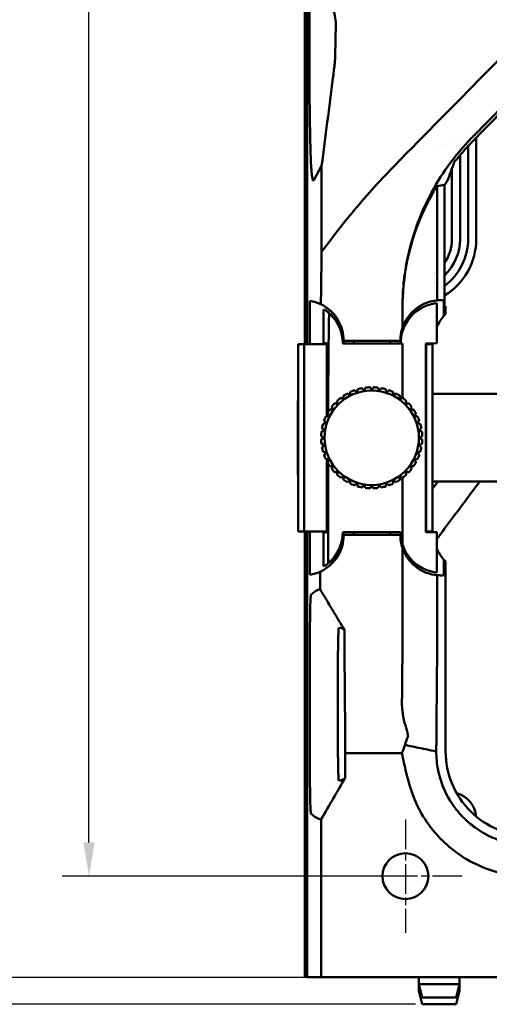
# Model space of a CAD drawing. Header units: millimetres. Extents: x 0 to 4878, y -120 to 1682.
# Tile 58 of 256: x 238 to 307, y 942 to 1088. Entities that reach past the tile are written whole.
import ezdxf

# ---------------------------------------------------------------- set-up
doc = ezdxf.new("R2010")
doc.units = ezdxf.units.MM
doc.header["$LTSCALE"] = 2
doc.linetypes.add('CHAIN', pattern=[0.3543, 0.2362, -0.0295, 0.0591, -0.0295])
for name, color, linetype, lineweight in [('Bemaßung (ISO)', 7, 'Continuous', 25), ('Mittelpunktmarkierung (ISO)', 7, 'Continuous', 25), ('Sichtbar (ISO)', 7, 'Continuous', 50)]:
    doc.layers.add(name, color=color, linetype=linetype, lineweight=lineweight)
doc.styles.add('Notiztext (DIN)', font='isocpeur.ttf')
doc.dimstyles.new('Standard (DIN)', dxfattribs={"dimscale": 2, "dimtxt": 3.5, "dimasz": 2.5, "dimexe": 2, "dimexo": 0.5, "dimgap": 0.5, "dimtad": 1, "dimrnd": 1e-08, "dimtxsty": 'Notiztext (DIN)', "dimcen": 0.09, "dimdle": 10, "dimclrd": 256, "dimclre": 256, "dimclrt": 256, "dimadec": 0, "dimazin": 0, "dimtfac": 1, "dimtmove": 0, "dimatfit": 3, "dimfxl": 1, "dimtolj": 1, "dimtzin": 0, "dimlwd": -1, "dimlwe": -1, "dimarcsym": 0})

# ---------------------------------------------------------------- blocks, each defined once
blk = doc.blocks.new('*D24')
at = {"layer": 'Bemaßung (ISO)', "transparency": 16777216}
for p, q in [((294.06, 1430.51), (244.15, 1430.51)), ((248.15, 965.51), (248.15, 1425.51)), ((294.06, 960.51), (244.15, 960.51))]:
    blk.add_line(p, q, dxfattribs=at)
for points in [[(247.32, 1425.51), (248.99, 1425.51), (248.15, 1430.51)], [(247.32, 965.51), (248.99, 965.51), (248.15, 960.51)]]:
    blk.add_solid(points, dxfattribs=at)
at = {"layer": 'Defpoints', "color": 0, "transparency": 16777216}
for p in [(248.15, 1430.51), (295.06, 1430.51), (295.06, 960.51)]:
    blk.add_point(p, dxfattribs=at)
at = {"layer": 'Bemaßung (ISO)', "transparency": 16777216, "insert": (240.15, 1188.49), "char_height": 7, "attachment_point": 1, "rotation": 90, "style": 'Notiztext (DIN)'}
blk.add_mtext('\\A1;470', dxfattribs=at)
blk = doc.blocks.new('*D25')
at = {"layer": 'Bemaßung (ISO)', "transparency": 16777216}
for p, q in [((281.58, 1445.51), (230.15, 1445.51)), ((234.15, 1440.51), (234.15, 950.51)), ((281.58, 945.51), (230.15, 945.51))]:
    blk.add_line(p, q, dxfattribs=at)
for points in [[(233.32, 1440.51), (234.99, 1440.51), (234.15, 1445.51)], [(233.32, 950.51), (234.99, 950.51), (234.15, 945.51)]]:
    blk.add_solid(points, dxfattribs=at)
at = {"layer": 'Defpoints', "color": 0, "transparency": 16777216}
for p in [(282.58, 1445.51), (234.15, 945.51), (282.58, 945.51)]:
    blk.add_point(p, dxfattribs=at)
at = {"layer": 'Bemaßung (ISO)', "transparency": 16777216, "insert": (226.15, 1188.84), "char_height": 7, "attachment_point": 1, "rotation": 90, "style": 'Notiztext (DIN)'}
blk.add_mtext('\\A1;500', dxfattribs=at)
blk = doc.blocks.new('*D26')
at = {"layer": 'Bemaßung (ISO)', "transparency": 16777216}
for p, q in [((281.58, 1445.51), (216.15, 1445.51)), ((220.15, 946.51), (220.15, 1440.51)), ((296.56, 941.51), (216.15, 941.51))]:
    blk.add_line(p, q, dxfattribs=at)
for points in [[(219.32, 1440.51), (220.99, 1440.51), (220.15, 1445.51)], [(219.32, 946.51), (220.99, 946.51), (220.15, 941.51)]]:
    blk.add_solid(points, dxfattribs=at)
at = {"layer": 'Defpoints', "color": 0, "transparency": 16777216}
for p in [(220.15, 1445.51), (282.58, 1445.51), (297.56, 941.51)]:
    blk.add_point(p, dxfattribs=at)
at = {"layer": 'Bemaßung (ISO)', "transparency": 16777216, "insert": (212.15, 1186.49), "char_height": 7, "attachment_point": 1, "rotation": 90, "style": 'Notiztext (DIN)'}
blk.add_mtext('\\A1;504', dxfattribs=at)

msp = doc.modelspace()

# ---------------------------------------------------------------- linework, layer by layer
at = {"layer": 'Mittelpunktmarkierung (ISO)', "linetype": 'CHAIN', "ltscale": 9.334043}
for p, q in [((295.0578, 968.9136), (295.0578, 952.1136)), ((303.4578, 960.5136), (286.6578, 960.5136))]:
    msp.add_line(p, q, dxfattribs=at)
at = {"layer": 'Sichtbar (ISO)'}
for p, q in [((280.4978, 1351.6136), (280.4978, 1039.4136)), ((280.831, 1310.1049), (280.831, 1080.9223)), ((280.1578, 1195.4636), (280.1578, 1039.4136)), ((304.3528, 1070.402), (304.3528, 1070.4021)), ((305.5528, 1070.8367), (305.5528, 1070.8368)), ((300.5461, 1069.0344), (300.5461, 1069.0345)), ((301.9528, 1069.5377), (301.9528, 1069.5378)), ((303.1528, 1069.9691), (303.1528, 1069.969)), ((304.3528, 1054.9886), (304.3528, 1068.7714)), ((305.5528, 1054.9886), (305.5528, 1070.0131)), ((299.4028, 1068.627), (299.4028, 1068.627)), ((303.1528, 1067.4218), (303.1528, 1054.9886)), ((281.4599, 1063.6961), (282.6408, 1065.8315)), ((282.6408, 1053.0637), (282.6408, 1065.8315)), ((301.9528, 1054.9886), (301.9528, 1065.4413)), ((300.8483, 1062.9643), (300.8483, 1045.0136)), ((299.7484, 1045.8875), (299.7484, 1062.8293)), ((280.8994, 1045.8311), (280.8994, 1039.4136)), ((299.6965, 1039.5262), (299.6965, 1045.4697)), ((300.7566, 1045.8968), (300.7566, 1043.585)), ((282.893, 1044.5576), (282.893, 1039.6009)), ((294.6169, 1044.8244), (294.6169, 1041.8148)), ((301.0185, 1045.0136), (300.8483, 1045.0136)), ((301.0185, 1045.0136), (301.0185, 1043.8722)), ((283.4223, 1039.5127), (282.893, 1039.6009)), ((283.4223, 1028.7021), (283.4223, 1039.5127)), ((285.8078, 1039.5136), (285.8069, 1039.5127)), ((285.8069, 1039.5127), (289.0578, 1039.5127)), ((294.3078, 1039.9136), (285.9078, 1039.9136)), ((285.9078, 1039.9136), (285.9078, 1039.5127)), ((287.4078, 1039.9136), (287.4078, 1039.5127)), ((289.0665, 1039.5136), (289.0578, 1039.5127)), ((291.049, 1039.5136), (289.0665, 1039.5136)), ((291.049, 1039.5136), (291.0578, 1039.5127)), ((291.0578, 1039.5127), (294.3086, 1039.5127)), ((292.8078, 1039.5127), (292.8078, 1039.9136)), ((294.3078, 1039.5127), (294.3078, 1039.9136)), ((294.3078, 1039.5136), (294.3086, 1039.5127)), ((298.1072, 1039.5127), (298.1071, 1011.5145)), ((299.6965, 1039.5262), (298.1072, 1039.5127)), ((279.1578, 1039.4136), (279.4578, 1039.4136)), ((279.1578, 1011.6136), (279.1578, 1039.4136)), ((280.0578, 1039.4136), (279.4578, 1039.4136)), ((280.0578, 1039.4136), (283.4223, 1039.4136)), ((280.0578, 1039.4136), (280.0578, 1011.6136)), ((294.3408, 1039.4807), (294.6169, 1039.4831)), ((294.6169, 1039.4831), (294.6169, 1039.4767)), ((298.1071, 1039.4136), (298.1178, 1039.4136)), ((299.0578, 1039.4136), (298.1178, 1039.4136)), ((298.1178, 1039.4136), (298.1178, 1011.6136)), ((299.0578, 1011.6136), (299.0578, 1039.4136)), ((294.6169, 1031.4091), (294.6169, 1037.2136)), ((279.1079, 1031.0136), (279.1578, 1031.0635)), ((279.1079, 1020.0136), (279.1079, 1031.0136)), ((320.6058, 1032.0136), (299.0578, 1032.0136)), ((283.4223, 1011.5145), (283.4223, 1022.3251)), ((283.6005, 1022.0543), (283.6005, 1022.3158)), ((283.6005, 1013.8136), (283.6005, 1021.6986)), ((279.1079, 1020.0136), (279.1578, 1019.9638)), ((294.6169, 1019.6181), (294.6169, 1013.8136)), ((320.6058, 1019.0136), (299.0578, 1019.0136)), ((283.6005, 1006.9039), (283.6005, 1013.8136)), ((294.6169, 1009.7111), (294.6169, 1013.8136)), ((279.4578, 1011.6136), (279.1578, 1011.6136)), ((280.0578, 1011.6136), (279.4578, 1011.6136)), ((280.0578, 1011.6136), (283.4223, 1011.6136)), ((280.1578, 1011.6136), (280.1578, 945.6136)), ((280.4978, 1011.6136), (280.4978, 945.5136)), ((280.8994, 1011.6136), (280.8994, 1005.1961)), ((283.4223, 1011.5145), (282.893, 1011.4263)), ((282.893, 1011.4263), (282.893, 1006.4696)), ((294.3384, 1011.5442), (285.7771, 1011.5442)), ((289.0578, 1011.5145), (285.8069, 1011.5145)), ((285.8078, 1011.5136), (285.8069, 1011.5145)), ((285.9078, 1011.5145), (285.9078, 1011.1136)), ((285.9078, 1011.1136), (294.3078, 1011.1136)), ((287.4078, 1011.5145), (287.4078, 1011.1136)), ((289.0665, 1011.5136), (289.0578, 1011.5145)), ((291.049, 1011.5136), (289.0665, 1011.5136)), ((291.049, 1011.5136), (291.0578, 1011.5145)), ((294.3086, 1011.5145), (291.0578, 1011.5145)), ((292.8078, 1011.1136), (292.8078, 1011.5145)), ((294.3078, 1011.1136), (294.3078, 1011.5145)), ((294.3078, 1011.5136), (294.3086, 1011.5145)), ((298.1071, 1011.6136), (298.1178, 1011.6136)), ((298.1071, 1011.5145), (299.6965, 1011.501)), ((298.1178, 1011.6136), (299.0578, 1011.6136)), ((299.6965, 1005.5575), (299.6965, 1011.501)), ((300.7566, 1005.1304), (300.7566, 1007.4422)), ((301.0185, 1007.155), (301.0185, 979.0139)), ((282.5828, 1000.4725), (282.5828, 1000.4681)), ((280.909, 997.4906), (280.909, 997.4906)), ((280.909, 974.5377), (280.909, 997.4894)), ((285.0578, 979.5136), (285.0578, 992.5135)), ((286.1058, 981.5995), (286.1058, 983.045)), ((286.1094, 981.0995), (286.1451, 978.7334)), ((286.1451, 978.7334), (294.5377, 978.7334)), ((286.1451, 975.1095), (286.1451, 978.7334)), ((280.909, 974.5365), (280.909, 974.5365)), ((282.1477, 971.0386), (282.1514, 971.0386)), ((282.5655, 971.5386), (282.5692, 971.5386)), ((282.5828, 971.5593), (282.5828, 971.5548)), ((282.5756, 945.5136), (282.5756, 968.9568)), ((280.1578, 945.6136), (280.4978, 945.6136)), ((280.4978, 945.5136), (282.5756, 945.5136)), ((282.5756, 945.5136), (311.3952, 945.5136)), ((297.0578, 945.5136), (297.0578, 944.5136)), ((303.0578, 945.5136), (303.0578, 944.5136)), ((303.0578, 944.5136), (297.0578, 944.5136)), ((297.5578, 942.5136), (297.0578, 944.5136)), ((297.0578, 944.5136), (297.0578, 943.5136)), ((297.3078, 943.5136), (297.0578, 943.5136)), ((297.5578, 941.5136), (297.0578, 943.5136)), ((302.5578, 942.5136), (303.0578, 944.5136)), ((302.5578, 941.5136), (303.0578, 943.5136)), ((303.0578, 943.5136), (302.8078, 943.5136)), ((303.0578, 944.5136), (303.0578, 943.5136)), ((302.5578, 942.5136), (297.5578, 942.5136)), ((302.5578, 941.5136), (297.5578, 941.5136))]:
    msp.add_line(p, q, dxfattribs=at)
for centre, radius in [((290.0578, 1025.5136), 7), ((295.0578, 960.5136), 3.4)]:
    msp.add_circle(centre, radius, dxfattribs=at)
for centre, radius, start, end in [((329.643, 1043.0259), 35.0239, 144.113757, 145.300089), ((295.7028, 1054.9886), 9.85, 301.492458, 0), ((295.7028, 1054.9886), 6.25, 325.41458, 0), ((295.7028, 1054.9886), 7.45, 313.683315, 0), ((295.7028, 1054.9886), 8.65, 306.502374, 0), ((295.7028, 1054.9136), 3.7, 269.414531, 269.414732), ((295.7028, 1054.9136), 3.7, 270.579917, 270.580118), ((295.7028, 1054.9886), 6.25, 306.031578, 306.044137), ((295.7028, 1054.9886), 7.45, 299.571297, 299.580411), ((295.7028, 1054.9886), 9.8413, 301.523591, 321.248204), ((295.7028, 1054.9886), 8.65, 295.15461, 295.161618), ((279.9078, 1039.9136), 6, 64.097164, 80.487366), ((300.3078, 1039.9136), 6, 98.897845, 161.526343), ((295.7028, 1054.9886), 9.85, 291.91895, 291.92451), ((279.8078, 1039.5136), 6, 0, 53.018549), ((300.3078, 1039.5136), 6, 110.46658, 180), ((306.0578, 1039.0136), 7, 139.227377, 155.333496), ((306.0578, 1039.0136), 7, 175.843514, 179.897565), ((290.0578, 1025.5136), 7.5, 109.91021, 115.089786), ((290.0578, 1025.5136), 7.5, 100.91021, 106.089786), ((290.0578, 1025.5136), 7.5, 91.91021, 97.089786), ((290.0578, 1025.5136), 7.5, 82.91021, 88.089786), ((290.0578, 1025.5136), 7.5, 73.91021, 79.089786), ((290.0578, 1025.5136), 7.5, 64.91021, 70.089786), ((290.0578, 1025.5136), 7.5, 127.91021, 133.089786), ((290.0578, 1025.5136), 7.5, 118.91021, 124.089786), ((290.0578, 1025.5136), 7.5, 55.91021, 61.089786), ((290.0578, 1025.5136), 7.5, 46.91021, 52.089786), ((290.0578, 1025.5136), 7.5, 145.91021, 151.089786), ((290.0578, 1025.5136), 7.5, 136.91021, 142.089786), ((290.0578, 1025.5136), 7.5, 37.91021, 43.089786), ((290.0578, 1025.5136), 7.5, 28.91021, 34.089786), ((290.0578, 1025.5136), 7.5, 154.91021, 160.089786), ((290.0578, 1025.5136), 7.5, 19.91021, 25.089786), ((290.0578, 1025.5136), 7.5, 172.91021, 178.089786), ((290.0578, 1025.5136), 7.5, 163.91021, 169.089786), ((290.0578, 1025.5136), 7.5, 10.91021, 16.089786), ((290.0578, 1025.5136), 7.5, 1.91021, 7.089786), ((290.0578, 1025.5136), 7.5, 181.91021, 187.089786), ((290.0578, 1025.5136), 7.5, 352.91021, 358.089786), ((290.0578, 1025.5136), 7.5, 190.91021, 196.089786), ((290.0578, 1025.5136), 7.5, 343.91021, 349.089786), ((290.0578, 1025.5136), 7.5, 199.91021, 205.089786), ((290.0578, 1025.5136), 7.5, 334.91021, 340.089786), ((290.0578, 1025.5136), 7.5, 208.91021, 214.089786), ((290.0578, 1025.5136), 7.5, 217.91021, 223.089786), ((290.0578, 1025.5136), 7.5, 316.91021, 322.089786), ((290.0578, 1025.5136), 7.5, 325.91021, 331.089786), ((290.0578, 1025.5136), 7.5, 226.91021, 232.089786), ((290.0578, 1025.5136), 7.5, 235.91021, 241.089786), ((290.0578, 1025.5136), 7.5, 298.91021, 304.089786), ((290.0578, 1025.5136), 7.5, 307.91021, 313.089786), ((290.0578, 1025.5136), 7.5, 244.91021, 250.089786), ((290.0578, 1025.5136), 7.5, 253.91021, 259.089786), ((290.0578, 1025.5136), 7.5, 262.91021, 268.089786), ((290.0578, 1025.5136), 7.5, 271.91021, 277.089786), ((290.0578, 1025.5136), 7.5, 280.91021, 286.089786), ((290.0578, 1025.5136), 7.5, 289.91021, 295.089786), ((306.0578, 1012.0136), 7, 180.102435, 184.156486), ((279.9078, 1011.1136), 6, 294.73618, 0), ((279.8078, 1011.5136), 6, 306.981451, 0), ((279.8078, 1011.5136), 5.9695, 309.446843, 0.293168), ((300.3078, 1011.5136), 6, 180, 249.533404), ((300.3078, 1011.1136), 6, 180, 198.471185), ((300.3078, 1011.5136), 5.9695, 179.706833, 197.574965), ((306.0578, 1012.0136), 7, 204.666543, 220.772623), ((279.9078, 1011.1136), 6, 279.512634, 294.73618), ((313.5578, 979.0136), 12.5393, 179.998664, 270.000337), ((301.5728, 968.9786), 4, 5.479639, 74.399006)]:
    msp.add_arc(centre, radius, start, end, dxfattribs=at)
for centre, major_axis, ratio, start_param, end_param in [((329.617, 1083.1107), (31.0775, 60.0622), 0.26804367, 1.98822777, 2.03696136), ((329.617, 1002.3331), (31.0772, -60.0591), 0.26806667, 3.01363432, 3.07123661), ((329.617, 1043.4946), (-24.7367, 25.6701), 0.96457504, 0.23753666, 0.59984083), ((284.5363, 1026.1805), (-0.0046, 60.3301), 0.03505649, 1.10894795, 1.14292197), ((284.3224, 1026.9968), (0.0362, 57.6463), 0.03302334, 1.13726945, 1.24751828), ((329.617, 1043.4945), (24.7381, -25.6687), 0.96457524, 3.74138746, 3.92741852), ((300.2569, 1039.5136), (5.9826, 0), 0.99996386, 1.66460844, 1.92002883), ((300.3078, 1039.9136), (4.2426, 4.2426), 0.99999979, 0.87876515, 0.94054726), ((300.3076, 1039.9311), (5.9909, 0.0654), 0.99853579, 1.48488224, 1.65337195), ((280.7324, 1039.5136), (5.553, 0), 0.98603832, 1.06618538, 1.1711542), ((278.6772, 1039.5136), (6.7893, 0), 0.98603832, 0.72983914, 0.79799737), ((300.3589, 1039.5136), (6.0183, 0), 0.99996386, 1.93595848, 3.14705821), ((306.058, 1039.0136), (-7.0003, 0), 0.99996285, 5.51604287, 5.5715688), ((294.6182, 1030.0093), (0.0001, -61.4098), 0.00002008, 4.55760557, 4.5948036), ((286.4882, 1027.5739), (0.064, 58.0001), 0.04977449, 1.40387433, 1.54047725), ((286.4882, 1027.5739), (0.064, 58.0001), 0.04977449, 1.54680922, 1.5512346), ((300.3603, 1011.5149), (-4.7987, -3.6349), 0.99983482, 5.93917407, 6.84048479), ((306.058, 1012.0136), (-7.0003, 0), 0.99996285, 0.71161651, 0.76714244), ((280.7324, 1011.5136), (-5.553, 0), 0.98603832, 1.97043846, 2.07540728), ((300.2569, 1011.5136), (5.9826, 0), 0.99996386, 4.36315628, 4.618577), ((300.3076, 1011.0961), (5.9909, -0.0654), 0.99853579, 4.62981332, 4.79830308), ((285.8438, 983.045), (0, 10), 0.02620188, 4.71238898, 5.03818756), ((286.132, 981.5995), (0, -1), 0.02620188, 4.71238898, 5.23598776)]:
    msp.add_ellipse(centre, major_axis=major_axis, ratio=ratio, start_param=start_param, end_param=end_param, dxfattribs=at)
for points, knots in [([(320.8304, 1093.6513), (316.3976, 1089.1611), (311.9748, 1084.6789), (303.1667, 1075.7498), (298.7815, 1071.3029), (294.4069, 1066.8648)], [-3.97898615, -3.97898615, -3.97898615, -3.97898615, -1.9855261, -1.9855261, -0.00000175, -0.00000175, -0.00000175, -0.00000175]), ([(305.8181, 1070.9331), (309.0639, 1074.2388), (312.3152, 1077.5494), (318.8288, 1084.1798), (322.091, 1087.4997), (325.3581, 1090.824)], [-2.9449261, -2.9449261, -2.9449261, -2.9449261, -1.47252126, -1.47252126, -0.00018141, -0.00018141, -0.00018141, -0.00018141]), ([(325.6309, 1090.5535), (321.7085, 1086.5529), (317.4539, 1082.201), (310.3732, 1074.9518), (308.2819, 1072.8097), (304.8766, 1069.3202)], [-4.15918431, -4.15918431, -4.15918431, -4.15918431, -1.61365165, -1.61365165, -0.0000571, -0.0000571, -0.0000571, -0.0000571]), ([(284.4046, 1088.8428), (284.5191, 1088.5178), (284.6055, 1088.1594), (284.7139, 1087.4181), (284.7408, 1087.0245), (284.733, 1086.6081)], [-1.06044478, -1.06044478, -1.06044478, -1.06044478, -0.51691552, -0.51691552, -0.00000097, -0.00000097, -0.00000097, -0.00000097]), ([(280.831, 1080.5241), (280.831, 1080.5904), (280.831, 1080.6572), (280.831, 1080.7894), (280.831, 1080.8563), (280.831, 1080.9223)], [0.0000631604, 0.0000631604, 0.0000631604, 0.0000631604, 0.0199353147, 0.0199353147, 0.0397817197, 0.0397817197, 0.0397817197, 0.0397817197]), ([(281.0916, 1065.604), (281.0827, 1065.7228), (281.0655, 1066.0609), (281.0225, 1067.142), (280.9966, 1067.9009), (280.9378, 1070.0892), (280.9105, 1071.4312), (280.8744, 1073.8062), (280.8625, 1074.8026), (280.8464, 1076.5857), (280.8411, 1077.3649), (280.8336, 1078.9348), (280.8315, 1079.729), (280.831, 1080.5241)], [0.000256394, 0.000256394, 0.000256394, 0.000256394, 0.083438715, 0.083438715, 0.173297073, 0.173297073, 0.286443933, 0.286443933, 0.363795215, 0.363795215, 0.421998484, 0.421998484, 0.48063485, 0.48063485, 0.48063485, 0.48063485]), ([(284.6436, 1081.7999), (284.643, 1081.7672), (284.6406, 1081.7216), (284.6321, 1081.6021), (284.6259, 1081.5287), (284.6018, 1081.2685), (284.5788, 1081.0503), (284.5185, 1080.5111), (284.4799, 1080.1844), (284.3989, 1079.5216), (284.356, 1079.1805), (284.3129, 1078.8452)], [-0.370483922, -0.370483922, -0.370483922, -0.370483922, -0.329713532, -0.329713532, -0.288088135, -0.288088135, -0.203387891, -0.203387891, -0.101623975, -0.101623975, -0.000000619, -0.000000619, -0.000000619, -0.000000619]), ([(305.8181, 1070.9331), (305.6614, 1070.7735), (305.5046, 1070.6138), (305.1908, 1070.2943), (305.0338, 1070.1344), (304.8767, 1069.9745)], [0.000007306, 0.000007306, 0.000007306, 0.000007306, 0.071077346, 0.071077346, 0.142147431, 0.142147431, 0.142147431, 0.142147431]), ([(304.8767, 1069.9745), (302.3434, 1067.3955), (300.2429, 1064.4631), (297.0032, 1058.1708), (295.8352, 1054.7717), (295.1913, 1051.2133)], [-2.29778759, -2.29778759, -2.29778759, -2.29778759, -1.14470698, -1.14470698, -0.00000286, -0.00000286, -0.00000286, -0.00000286]), ([(304.8766, 1069.3202), (304.4213, 1068.8531), (303.9769, 1068.3719), (303.1183, 1067.3899), (302.7037, 1066.8895), (302.3008, 1066.3755)], [0.000063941, 0.000063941, 0.000063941, 0.000063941, 0.218074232, 0.218074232, 0.432195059, 0.432195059, 0.432195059, 0.432195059]), ([(294.4069, 1066.8648), (292.2833, 1064.7105), (290.2114, 1062.4735), (286.2827, 1057.8881), (284.4021, 1055.5176), (282.6408, 1053.0637)], [-1.91175814, -1.91175814, -1.91175814, -1.91175814, -0.94809407, -0.94809407, -0.000001, -0.000001, -0.000001, -0.000001]), ([(294.6169, 1044.8244), (294.6169, 1045.8928), (294.6649, 1046.9543), (294.8552, 1049.0874), (295.0002, 1050.1575), (295.1913, 1051.2133)], [-0.669958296, -0.669958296, -0.669958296, -0.669958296, -0.339657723, -0.339657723, -0.000004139, -0.000004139, -0.000004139, -0.000004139]), ([(285.9078, 1039.9136), (285.9078, 1040.4595), (285.8333, 1041.0001), (285.5335, 1042.0784), (285.2993, 1042.6084), (284.6874, 1043.5866), (284.3107, 1044.0307), (283.4712, 1044.7709), (283.0184, 1045.0731), (282.5288, 1045.3108)], [0.000001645, 0.000001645, 0.000001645, 0.000001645, 0.167527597, 0.167527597, 0.34674977, 0.34674977, 0.527459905, 0.527459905, 0.695733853, 0.695733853, 0.695733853, 0.695733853]), ([(283.652, 1037.2136), (283.6628, 1038.3551), (283.6754, 1039.4906), (283.7038, 1041.7464), (283.7196, 1042.8664), (283.7372, 1043.9772)], [0.000001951, 0.000001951, 0.000001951, 0.000001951, 0.348027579, 0.348027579, 0.696053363, 0.696053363, 0.696053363, 0.696053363]), ([(285.7659, 1039.4719), (285.7659, 1039.4825), (285.766, 1039.4931), (285.7658, 1040.2899), (285.61, 1041.0628), (285.1346, 1042.2099), (284.9071, 1042.6163), (284.374, 1043.3525), (284.0728, 1043.6832), (283.7372, 1043.9772)], [0.000001, 0.000001, 0.000001, 0.000001, 0.003247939, 0.003247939, 0.244212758, 0.244212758, 0.38852886, 0.38852886, 0.527358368, 0.527358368, 0.527358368, 0.527358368]), ([(294.6169, 1041.8148), (294.5877, 1041.7274), (294.5605, 1041.6393), (294.5354, 1041.5506), (294.5018, 1041.4323), (294.4719, 1041.313), (294.4457, 1041.1929), (294.3999, 1040.9828), (294.3654, 1040.7704), (294.3423, 1040.5568), (294.3193, 1040.3432), (294.3078, 1040.1284), (294.3078, 1039.9136)], [0, 0, 0, 0, 0.14277043, 0.14277043, 0.14277043, 0.33333333, 0.33333333, 0.33333333, 0.66666667, 0.66666667, 0.66666667, 1, 1, 1, 1]), ([(285.8069, 1039.5127), (285.8024, 1039.5082), (285.7978, 1039.5037), (285.7933, 1039.4991), (285.7887, 1039.4946), (285.7841, 1039.49), (285.7796, 1039.4855), (285.775, 1039.4809), (285.7704, 1039.4764), (285.7659, 1039.4719)], [0, 0, 0, 0, 0.33333333, 0.33333333, 0.33333333, 0.66666667, 0.66666667, 0.66666667, 1, 1, 1, 1]), ([(294.3408, 1039.4807), (294.3372, 1039.4843), (294.3336, 1039.4878), (294.33, 1039.4914), (294.3265, 1039.495), (294.3229, 1039.4985), (294.3193, 1039.5021), (294.3158, 1039.5056), (294.3122, 1039.5092), (294.3086, 1039.5127)], [0, 0, 0, 0, 0.33333333, 0.33333333, 0.33333333, 0.66666667, 0.66666667, 0.66666667, 1, 1, 1, 1]), ([(285.7659, 1039.4719), (287.2458, 1039.4728), (288.7263, 1039.4736), (291.6766, 1039.4752), (293.1467, 1039.476), (294.6169, 1039.4767)], [0.000001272, 0.000001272, 0.000001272, 0.000001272, 0.445066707, 0.445066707, 0.886789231, 0.886789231, 0.886789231, 0.886789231]), ([(306.0709, 1019.0136), (304.7331, 1017.2186), (302.6023, 1014.3747), (300.4806, 1011.5241), (299.6965, 1010.4687)], [0.516956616, 0.516956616, 0.516956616, 0.516956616, 0.646795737, 0.723057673, 0.723057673, 0.723057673, 0.723057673]), ([(285.7771, 1011.5442), (285.7805, 1011.5409), (285.7838, 1011.5376), (285.7871, 1011.5343), (285.7904, 1011.531), (285.7937, 1011.5277), (285.797, 1011.5244), (285.8003, 1011.5211), (285.8036, 1011.5178), (285.8069, 1011.5145)], [0, 0, 0, 0, 0.33333333, 0.33333333, 0.33333333, 0.66666667, 0.66666667, 0.66666667, 1, 1, 1, 1]), ([(294.3086, 1011.5145), (294.3119, 1011.5178), (294.3152, 1011.5211), (294.3185, 1011.5244), (294.3218, 1011.5277), (294.3251, 1011.531), (294.3285, 1011.5343), (294.3318, 1011.5376), (294.3351, 1011.5409), (294.3384, 1011.5442)], [0, 0, 0, 0, 0.33333333, 0.33333333, 0.33333333, 0.66666667, 0.66666667, 0.66666667, 1, 1, 1, 1]), ([(294.6167, 999.8137), (294.6168, 1001.106), (294.6169, 1002.758), (294.6169, 1004.6893), (294.6169, 1005.5987), (294.6169, 1007.3135), (294.6169, 1008.263), (294.6169, 1009.2126)], [-0.822272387, -0.822272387, -0.822272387, -0.822272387, -0.514429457, -0.514429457, -0.284884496, -0.284884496, -0.000009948, -0.000009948, -0.000009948, -0.000009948]), ([(294.6169, 1009.2126), (294.7623, 1008.7773), (294.9524, 1008.3742), (295.4746, 1007.5113), (295.8316, 1007.0832), (296.6931, 1006.281), (297.2167, 1005.9365), (298.2825, 1005.4361), (298.8295, 1005.2719), (299.3801, 1005.1858)], [-0.811911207, -0.811911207, -0.811911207, -0.811911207, -0.666996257, -0.666996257, -0.471371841, -0.471371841, -0.232009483, -0.232009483, -0.000003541, -0.000003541, -0.000003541, -0.000003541]), ([(282.4184, 1003.0465), (282.4184, 1003.4793), (282.4184, 1003.9224), (282.4184, 1004.7858), (282.4184, 1005.2453), (282.4184, 1005.6641)], [-0.250351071, -0.250351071, -0.250351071, -0.250351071, -0.125660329, -0.125660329, -0.000001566, -0.000001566, -0.000001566, -0.000001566]), ([(299.3801, 1005.1858), (299.4413, 1005.1762), (299.5027, 1005.1675), (299.6254, 1005.1522), (299.6869, 1005.1455), (299.7484, 1005.1397)], [0.000003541, 0.000003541, 0.000003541, 0.000003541, 0.0258154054, 0.0258154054, 0.0516272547, 0.0516272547, 0.0516272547, 0.0516272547]), ([(299.7484, 1005.1397), (299.7484, 1002.127), (299.7484, 998.2106), (299.7457, 993.5856), (299.7423, 992.1823), (299.7257, 989.7406), (299.716, 988.8779), (299.6853, 985.585), (299.6765, 984.6167), (299.6623, 982.9514), (299.6566, 982.2576), (299.6483, 981.1554), (299.6454, 980.7488), (299.6411, 980.1273), (299.6397, 979.9101), (299.6369, 979.4673), (299.6356, 979.2419), (299.634, 979.0146)], [0.000001, 0.000001, 0.000001, 0.000001, 0.90381285, 0.90381285, 1.91471785, 1.91471785, 2.70742299, 2.70742299, 3.03879422, 3.03879422, 3.2718766, 3.2718766, 3.4104456, 3.4104456, 3.48512896, 3.48512896, 3.56173687, 3.56173687, 3.56173687, 3.56173687]), ([(281.0788, 1002.27), (281.2714, 1002.4527), (281.4639, 1002.6049), (281.8467, 1002.8474), (282.0371, 1002.9384), (282.2275, 1002.9979)], [0.00021314, 0.00021314, 0.00021314, 0.00021314, 1.65454613, 1.65454613, 3.29154817, 3.29154817, 3.29154817, 3.29154817]), ([(282.2275, 1002.9979), (282.2594, 1003.0076), (282.2913, 1003.0167), (282.3549, 1003.0329), (282.3867, 1003.0402), (282.4184, 1003.0465)], [0.000006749, 0.000006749, 0.000006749, 0.000006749, 0.273703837, 0.273703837, 0.546899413, 0.546899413, 0.546899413, 0.546899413]), ([(282.4184, 1003.0465), (282.7403, 1002.5066), (283.0653, 1001.962), (283.7057, 1000.8904), (284.0311, 1000.3466), (284.3504, 999.8138)], [0.000000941, 0.000000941, 0.000000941, 0.000000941, 0.188584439, 0.188584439, 0.375702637, 0.375702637, 0.375702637, 0.375702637]), ([(280.9091, 997.4906), (280.9094, 998.1285), (280.9141, 998.7633), (280.9308, 999.88), (280.9421, 1000.3676), (280.9722, 1001.2392), (280.99, 1001.5582), (281.0293, 1002.0733), (281.0541, 1002.2404), (281.0788, 1002.27)], [-0.667658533, -0.667658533, -0.667658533, -0.667658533, -0.512606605, -0.512606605, -0.372060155, -0.372060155, -0.214855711, -0.214855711, -0.000207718, -0.000207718, -0.000207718, -0.000207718]), ([(286.028, 997.0216), (285.7561, 997.4729), (285.4761, 997.9382), (284.9223, 998.86), (284.6327, 999.3427), (284.3504, 999.8138)], [0.000000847, 0.000000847, 0.000000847, 0.000000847, 0.158093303, 0.158093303, 0.323543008, 0.323543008, 0.323543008, 0.323543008]), ([(294.6167, 999.8137), (294.6166, 998.2664), (294.6163, 996.4506), (294.6137, 994.076), (294.6119, 993.3485), (294.606, 992.5367), (294.6041, 992.324), (294.5996, 991.9302), (294.5974, 991.7595), (294.5934, 991.4281), (294.5916, 991.2689), (294.589, 991.0425), (294.5882, 990.9681), (294.5859, 990.7543), (294.585, 990.6401), (294.5809, 990.2058), (294.5776, 989.8711), (294.5696, 989.0195), (294.565, 988.5188), (294.5551, 987.4125), (294.55, 986.8304), (294.5451, 986.2457)], [-1.54084328, -1.54084328, -1.54084328, -1.54084328, -1.17702893, -1.17702893, -0.86503753, -0.86503753, -0.74964227, -0.74964227, -0.65532418, -0.65532418, -0.57006436, -0.57006436, -0.52939884, -0.52939884, -0.45014732, -0.45014732, -0.35119822, -0.35119822, -0.18515833, -0.18515833, -0.000001, -0.000001, -0.000001, -0.000001]), ([(285.1888, 997.3509), (285.1799, 997.3446), (285.1703, 997.3037), (285.1516, 997.1504), (285.1424, 997.0384), (285.1195, 996.6556), (285.1064, 996.3281), (285.0844, 995.5065), (285.0757, 995.0202), (285.0657, 994.18), (285.0629, 993.856), (285.059, 993.1926), (285.058, 992.8534), (285.0571, 992.5136)], [0.000221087, 0.000221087, 0.000221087, 0.000221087, 0.110450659, 0.110450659, 0.21985113, 0.21985113, 0.396654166, 0.396654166, 0.570855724, 0.570855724, 0.672433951, 0.672433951, 0.774038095, 0.774038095, 0.774038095, 0.774038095]), ([(286.028, 997.0216), (285.8889, 997.1363), (285.7498, 997.2202), (285.4703, 997.3301), (285.3299, 997.3555), (285.1888, 997.3509)], [-3.20136721, -3.20136721, -3.20136721, -3.20136721, -1.60787232, -1.60787232, -0.00023146, -0.00023146, -0.00023146, -0.00023146]), ([(286.0921, 986.2457), (286.0657, 989.2191), (286.0469, 990.8973), (286.032, 992.9763), (286.0292, 994.0941), (286.028, 997.0216)], [-1.88048641, -1.88048641, -1.88048641, -1.88048641, -0.87836359, -0.87836359, -0.00000231, -0.00000231, -0.00000231, -0.00000231]), ([(294.5451, 986.2457), (294.543, 986.0024), (294.5502, 985.7562), (294.5841, 985.2349), (294.6127, 984.9602), (294.6869, 984.4338), (294.7306, 984.1832), (294.844, 983.6351), (294.9166, 983.3388), (294.9993, 983.045)], [0.000001, 0.000001, 0.000001, 0.000001, 0.077054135, 0.077054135, 0.161816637, 0.161816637, 0.238913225, 0.238913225, 0.330550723, 0.330550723, 0.330550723, 0.330550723]), ([(294.9993, 983.045), (295.0668, 982.8055), (295.1333, 982.5648), (295.2638, 982.0811), (295.3272, 981.8402), (295.3888, 981.5995)], [-0.148824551, -0.148824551, -0.148824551, -0.148824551, -0.074552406, -0.074552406, -0.000002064, -0.000002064, -0.000002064, -0.000002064]), ([(295.3808, 981.0995), (295.3178, 980.9089), (295.2534, 980.7196), (295.1236, 980.3485), (295.058, 980.1661), (294.9981, 979.9795)], [-0.137729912, -0.137729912, -0.137729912, -0.137729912, -0.067678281, -0.067678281, -0.00064477, -0.00064477, -0.00064477, -0.00064477]), ([(295.3808, 981.0995), (295.3936, 981.1381), (295.4035, 981.1787), (295.4133, 981.2404), (295.4157, 981.26), (295.4191, 981.2993), (295.4202, 981.319), (295.4209, 981.3578), (295.4206, 981.3767), (295.4189, 981.4146), (295.4175, 981.4335), (295.4132, 981.4743), (295.4101, 981.4963), (295.4016, 981.5455), (295.3957, 981.5726), (295.3888, 981.5995)], [0.0000009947, 0.0000009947, 0.0000009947, 0.0000009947, 0.0139167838, 0.0139167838, 0.0202277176, 0.0202277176, 0.0264141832, 0.0264141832, 0.0322666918, 0.0322666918, 0.0380327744, 0.0380327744, 0.044725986, 0.044725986, 0.0530539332, 0.0530539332, 0.0530539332, 0.0530539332]), ([(294.9981, 979.9795), (294.9296, 979.7696), (294.8518, 979.5619), (294.6955, 979.1477), (294.6165, 978.9399), (294.5377, 978.7334)], [-0.150700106, -0.150700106, -0.150700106, -0.150700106, -0.075336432, -0.075336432, -0.000001, -0.000001, -0.000001, -0.000001]), ([(294.9981, 979.9795), (295.519, 979.8655), (296.563, 979.6444), (298.1052, 979.3246), (299.1241, 979.1169), (299.634, 979.0146)], [0, 0, 0, 0, 0.333333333, 0.666666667, 0.999849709, 0.999849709, 0.999849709, 0.999849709]), ([(285.0571, 979.5136), (285.058, 979.1692), (285.059, 978.8254), (285.063, 978.1535), (285.0659, 977.8255), (285.076, 976.9841), (285.0848, 976.5005), (285.1069, 975.6853), (285.12, 975.3604), (285.1429, 974.9827), (285.1519, 974.8729), (285.1705, 974.7227), (285.18, 974.6826), (285.1887, 974.6763)], [0.000221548, 0.000221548, 0.000221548, 0.000221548, 0.103550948, 0.103550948, 0.206848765, 0.206848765, 0.381373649, 0.381373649, 0.558283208, 0.558283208, 0.666662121, 0.666662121, 0.775835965, 0.775835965, 0.775835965, 0.775835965]), ([(300.4351, 965.8915), (300.4314, 965.8952), (300.4007, 965.9259), (300.3336, 965.9938), (300.3083, 966.0195), (300.2329, 966.0967), (300.183, 966.1485), (300.0343, 966.3043), (299.9364, 966.4093), (299.6473, 966.7268), (299.4597, 966.9425), (298.9126, 967.602), (298.5676, 968.0587), (297.4472, 969.689), (296.9304, 970.727), (295.8946, 973.1353), (295.455, 974.7188), (294.9356, 976.8298), (294.7262, 977.8154), (294.5377, 978.7334)], [-0.979843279, -0.979843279, -0.979843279, -0.979843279, -0.971904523, -0.971904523, -0.967099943, -0.967099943, -0.957503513, -0.957503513, -0.938356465, -0.938356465, -0.90020588, -0.90020588, -0.824022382, -0.824022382, -0.633724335, -0.633724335, -0.28114218, -0.28114218, -0.000001, -0.000001, -0.000001, -0.000001]), ([(299.634, 979.0146), (299.6271, 978.1206), (299.7098, 977.2095), (299.9474, 975.9948), (300.0183, 975.6884), (300.44, 974.115), (300.9627, 972.8945), (301.9378, 971.2927), (302.2533, 970.8377), (302.7661, 970.1848), (302.9436, 969.9722), (303.2195, 969.661), (303.3133, 969.5584), (303.4564, 969.4064), (303.5046, 969.356), (303.5774, 969.2809), (303.6018, 969.2559), (303.6386, 969.2186), (303.6509, 969.2062), (303.6694, 969.1876), (303.6755, 969.1814), (303.6848, 969.1721), (303.6879, 969.169), (303.6961, 969.1607), (303.6999, 969.1569), (303.7002, 969.1566)], [0.00034506, 0.00034506, 0.00034506, 0.00034506, 0.28025543, 0.28025543, 0.37516262, 0.37516262, 0.77180088, 0.77180088, 0.93775898, 0.93775898, 1.02082151, 1.02082151, 1.06252107, 1.06252107, 1.08343162, 1.08343162, 1.09390449, 1.09390449, 1.09914561, 1.09914561, 1.10176739, 1.10176739, 1.10307859, 1.10307859, 1.10526781, 1.10526781, 1.10526781, 1.10526781]), ([(281.0789, 969.7573), (281.0544, 969.7869), (281.0298, 969.9507), (280.9887, 970.4831), (280.9714, 970.814), (280.9427, 971.6389), (280.9313, 972.124), (280.9187, 972.9487), (280.9153, 973.2574), (280.9105, 973.8897), (280.9093, 974.2128), (280.9091, 974.5365)], [-0.756270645, -0.756270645, -0.756270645, -0.756270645, -0.543703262, -0.543703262, -0.367251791, -0.367251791, -0.194062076, -0.194062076, -0.097193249, -0.097193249, -0.000066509, -0.000066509, -0.000066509, -0.000066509]), ([(282.5756, 968.9568), (283.1695, 969.981), (283.7658, 971.0091), (284.954, 973.0572), (285.5508, 974.0856), (286.1451, 975.1095)], [0, 0, 0, 0, 0.355181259, 0.355181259, 0.710247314, 0.710247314, 0.710247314, 0.710247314]), ([(285.1887, 974.6763), (285.3496, 974.6713), (285.5097, 974.7048), (285.8282, 974.8491), (285.9867, 974.959), (286.1451, 975.1095)], [0.00023978, 0.00023978, 0.00023978, 0.00023978, 1.83325701, 1.83325701, 3.64849332, 3.64849332, 3.64849332, 3.64849332]), ([(282.5756, 968.9568), (282.328, 968.9828), (282.0802, 969.0644), (281.5815, 969.3319), (281.3301, 969.5194), (281.0789, 969.7573)], [-4.28843476, -4.28843476, -4.28843476, -4.28843476, -2.16009157, -2.16009157, -0.00017854, -0.00017854, -0.00017854, -0.00017854]), ([(313.5581, 965.0897), (312.7582, 965.0837), (311.944, 965.1491), (310.2846, 965.4377), (309.4528, 965.6639), (307.8561, 966.2649), (306.9415, 966.6904), (305.7774, 967.4439), (305.5758, 967.5821), (304.7818, 968.1575), (304.2207, 968.6361), (303.7002, 969.1566)], [0.000353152, 0.000353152, 0.000353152, 0.000353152, 0.250889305, 0.250889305, 0.510591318, 0.510591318, 0.761630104, 0.761630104, 0.815346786, 0.815346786, 0.977129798, 0.977129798, 0.977129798, 0.977129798]), ([(313.2782, 959.9939), (312.3481, 960.1848), (311.3474, 960.3975), (309.1983, 960.9283), (307.5214, 961.3951), (303.4884, 963.1924), (301.7658, 964.5611), (300.4351, 965.8915)], [0.000001, 0.000001, 0.000001, 0.000001, 0.28487237, 0.28487237, 0.64472254, 0.64472254, 1.17224893, 1.17224893, 1.17224893, 1.17224893])]:
    msp.add_open_spline(points, degree=3, knots=knots, dxfattribs=at)
for points in [[(284.6436, 1081.7999), (284.6735, 1083.403), (284.7033, 1085.0057), (284.733, 1086.6081)], [(282.6408, 1065.8315), (283.1982, 1070.1693), (283.7556, 1074.5073), (284.3129, 1078.8452)], [(281.0916, 1065.6027), (281.0916, 1065.6031), (281.0916, 1065.6034), (281.0916, 1065.6037)], [(281.4599, 1063.6961), (281.4129, 1063.611), (281.3228, 1063.6643), (281.1987, 1064.333), (281.1258, 1065.1223), (281.0916, 1065.6027)], [(303.3776, 1048.8285), (303.3796, 1048.8263), (303.3817, 1048.8242), (303.3837, 1048.8221)], [(299.0578, 1017.9671), (299.3183, 1018.3159), (299.5789, 1018.6648), (299.8395, 1019.0136)], [(283.4171, 1006.7206), (283.4783, 1006.7794), (283.5394, 1006.8404), (283.6005, 1006.9039)]]:
    msp.add_open_spline(points, degree=3, dxfattribs=at)
for points, weights in [([(286.8775, 1032.3059), (286.864, 1032.0488), (286.8513, 1031.8066)], [1.07777356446, 1.06956515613, 1.06016803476]), ([(287.8752, 1032.2307), (287.695, 1032.393), (287.5037, 1032.5653)], [1.06016803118, 1.06956515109, 1.07777355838]), ([(287.9792, 1032.7198), (287.9257, 1032.4679), (287.8752, 1032.2307)], [1.07777356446, 1.06956515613, 1.06016803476]), ([(288.9529, 1032.4895), (288.8003, 1032.6779), (288.6382, 1032.878)], [1.06016803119, 1.06956515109, 1.07777355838]), ([(289.1321, 1032.9563), (289.0398, 1032.7159), (288.9529, 1032.4895)], [1.0777735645, 1.06956515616, 1.06016803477]), ([(290.0578, 1032.5764), (289.9365, 1032.7864), (289.8078, 1033.0094)], [1.06016803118, 1.06956515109, 1.07777355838]), ([(290.3078, 1033.0094), (290.179, 1032.7864), (290.0578, 1032.5764)], [1.07777356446, 1.06956515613, 1.06016803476]), ([(291.1626, 1032.4895), (291.0757, 1032.7159), (290.9835, 1032.9563)], [1.06016803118, 1.06956515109, 1.07777355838]), ([(291.4773, 1032.878), (291.3152, 1032.6779), (291.1626, 1032.4895)], [1.07777356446, 1.06956515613, 1.06016803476]), ([(292.2403, 1032.2307), (292.1899, 1032.4679), (292.1363, 1032.7198)], [1.06016803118, 1.06956515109, 1.07777355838]), ([(292.6119, 1032.5653), (292.4205, 1032.393), (292.2403, 1032.2307)], [1.07777356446, 1.06956515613, 1.06016803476]), ([(293.2642, 1031.8066), (293.2515, 1032.0488), (293.2381, 1032.3059)], [1.06016803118, 1.06956515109, 1.07777355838]), ([(284.9342, 1030.9907), (285.0008, 1030.742), (285.0636, 1030.5078)], [1.07777356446, 1.06956515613, 1.06016803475]), ([(285.9063, 1031.2276), (285.6848, 1031.3262), (285.4496, 1031.4309)], [1.06016803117, 1.06956515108, 1.07777355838]), ([(285.8541, 1031.7248), (285.881, 1031.4687), (285.9063, 1031.2276)], [1.07777356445, 1.06956515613, 1.06016803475]), ([(286.8513, 1031.8066), (286.6479, 1031.9387), (286.432, 1032.0789)], [1.06016803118, 1.06956515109, 1.07777355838]), ([(293.6836, 1032.0789), (293.4676, 1031.9387), (293.2642, 1031.8066)], [1.07777356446, 1.06956515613, 1.06016803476]), ([(294.2092, 1031.2276), (294.2345, 1031.4687), (294.2615, 1031.7248)], [1.06016803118, 1.06956515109, 1.07777355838]), ([(294.666, 1031.4309), (294.4307, 1031.3262), (294.2092, 1031.2276)], [1.07777356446, 1.06956515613, 1.06016803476]), ([(295.0519, 1030.5078), (295.1147, 1030.742), (295.1813, 1030.9907)], [1.06016803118, 1.06956515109, 1.07777355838]), ([(284.3438, 1029.665), (284.1027, 1029.6904), (283.8466, 1029.7173)], [1.06016803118, 1.06956515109, 1.07777355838]), ([(284.1405, 1030.1218), (284.2452, 1029.8866), (284.3438, 1029.665)], [1.07777356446, 1.06956515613, 1.06016803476]), ([(285.0636, 1030.5078), (284.8294, 1030.5705), (284.5806, 1030.6372)], [1.06016803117, 1.06956515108, 1.07777355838]), ([(295.5349, 1030.6372), (295.2862, 1030.5705), (295.0519, 1030.5078)], [1.07777356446, 1.06956515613, 1.06016803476]), ([(295.7717, 1029.665), (295.8703, 1029.8866), (295.9751, 1030.1218)], [1.06016803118, 1.06956515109, 1.07777355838]), ([(296.269, 1029.7173), (296.0129, 1029.6904), (295.7717, 1029.665)], [1.07777356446, 1.06956515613, 1.06016803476]), ([(283.0061, 1028.0677), (283.1784, 1027.8763), (283.3406, 1027.6961)], [1.07777356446, 1.06956515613, 1.06016803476]), ([(283.7647, 1028.7201), (283.5226, 1028.7074), (283.2654, 1028.6939)], [1.06016803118, 1.06956515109, 1.07777355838]), ([(283.4924, 1029.1394), (283.6327, 1028.9234), (283.7647, 1028.7201)], [1.07777356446, 1.06956515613, 1.06016803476]), ([(296.3508, 1028.7201), (296.4829, 1028.9234), (296.6231, 1029.1394)], [1.06016803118, 1.06956515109, 1.07777355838]), ([(296.8501, 1028.6939), (296.5929, 1028.7074), (296.3508, 1028.7201)], [1.07777356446, 1.06956515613, 1.06016803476]), ([(296.7749, 1027.6961), (296.9372, 1027.8763), (297.1095, 1028.0677)], [1.06016803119, 1.06956515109, 1.07777355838]), ([(283.0819, 1026.6185), (282.8555, 1026.5316), (282.6151, 1026.4393)], [1.06016803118, 1.06956515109, 1.07777355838]), ([(282.6933, 1026.9331), (282.8934, 1026.7711), (283.0819, 1026.6185)], [1.07777356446, 1.06956515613, 1.06016803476]), ([(283.3406, 1027.6961), (283.1034, 1027.6457), (282.8516, 1027.5922)], [1.06016803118, 1.06956515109, 1.07777355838]), ([(297.264, 1027.5922), (297.0121, 1027.6457), (296.7749, 1027.6961)], [1.07777356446, 1.06956515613, 1.06016803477]), ([(297.0336, 1026.6185), (297.2221, 1026.7711), (297.4222, 1026.9331)], [1.06016803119, 1.06956515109, 1.07777355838]), ([(297.5004, 1026.4393), (297.26, 1026.5316), (297.0336, 1026.6185)], [1.07777356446, 1.06956515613, 1.06016803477]), ([(282.5619, 1025.7636), (282.7849, 1025.6349), (282.9949, 1025.5136)], [1.07777356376, 1.06956515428, 1.0601680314]), ([(282.9949, 1025.5136), (282.7849, 1025.3924), (282.5619, 1025.2636)], [1.06016803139, 1.0695651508, 1.07777355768]), ([(297.1206, 1025.5136), (297.3306, 1025.6349), (297.5536, 1025.7636)], [1.06016803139, 1.0695651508, 1.07777355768]), ([(297.5536, 1025.2636), (297.3306, 1025.3924), (297.1206, 1025.5136)], [1.07777356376, 1.06956515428, 1.0601680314]), ([(282.6151, 1024.5879), (282.8555, 1024.4956), (283.0819, 1024.4087)], [1.07777356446, 1.06956515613, 1.06016803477]), ([(283.0819, 1024.4087), (282.8934, 1024.2561), (282.6933, 1024.0941)], [1.06016803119, 1.06956515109, 1.07777355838]), ([(282.8516, 1023.435), (283.1034, 1023.3815), (283.3406, 1023.3311)], [1.07777356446, 1.06956515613, 1.06016803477]), ([(296.7749, 1023.3311), (297.0121, 1023.3815), (297.264, 1023.435)], [1.06016803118, 1.06956515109, 1.07777355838]), ([(297.0336, 1024.4087), (297.26, 1024.4956), (297.5004, 1024.5879)], [1.06016803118, 1.06956515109, 1.07777355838]), ([(297.4222, 1024.0941), (297.2221, 1024.2561), (297.0336, 1024.4087)], [1.07777356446, 1.06956515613, 1.06016803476]), ([(283.3406, 1023.3311), (283.1784, 1023.1509), (283.0061, 1022.9595)], [1.06016803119, 1.06956515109, 1.07777355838]), ([(283.2654, 1022.3333), (283.5226, 1022.3198), (283.7647, 1022.3072)], [1.07777356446, 1.06956515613, 1.06016803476]), ([(283.7647, 1022.3072), (283.6327, 1022.1038), (283.4924, 1021.8878)], [1.06016803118, 1.06956515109, 1.07777355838]), ([(296.3508, 1022.3072), (296.5929, 1022.3198), (296.8501, 1022.3333)], [1.06016803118, 1.06956515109, 1.07777355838]), ([(296.6231, 1021.8878), (296.4829, 1022.1038), (296.3508, 1022.3072)], [1.07777356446, 1.06956515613, 1.06016803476]), ([(297.1095, 1022.9595), (296.9372, 1023.1509), (296.7749, 1023.3311)], [1.07777356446, 1.06956515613, 1.06016803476]), ([(283.8466, 1021.3099), (284.1027, 1021.3368), (284.3438, 1021.3622)], [1.07777356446, 1.06956515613, 1.06016803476]), ([(284.3438, 1021.3622), (284.2452, 1021.1407), (284.1405, 1020.9054)], [1.06016803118, 1.06956515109, 1.07777355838]), ([(284.5806, 1020.39), (284.8294, 1020.4567), (285.0636, 1020.5194)], [1.07777356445, 1.06956515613, 1.06016803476]), ([(285.0636, 1020.5194), (285.0008, 1020.2852), (284.9342, 1020.0365)], [1.06016803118, 1.06956515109, 1.07777355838]), ([(295.1813, 1020.0365), (295.1147, 1020.2852), (295.0519, 1020.5194)], [1.07777356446, 1.06956515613, 1.06016803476]), ([(295.0519, 1020.5194), (295.2862, 1020.4567), (295.5349, 1020.39)], [1.06016803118, 1.06956515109, 1.07777355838]), ([(295.9751, 1020.9054), (295.8703, 1021.1407), (295.7717, 1021.3622)], [1.07777356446, 1.06956515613, 1.06016803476]), ([(295.7717, 1021.3622), (296.0129, 1021.3368), (296.269, 1021.3099)], [1.06016803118, 1.06956515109, 1.07777355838]), ([(285.4496, 1019.5963), (285.6848, 1019.701), (285.9063, 1019.7997)], [1.07777356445, 1.06956515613, 1.06016803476]), ([(285.9063, 1019.7997), (285.881, 1019.5585), (285.8541, 1019.3024)], [1.06016803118, 1.06956515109, 1.07777355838]), ([(286.432, 1018.9483), (286.6479, 1019.0885), (286.8513, 1019.2206)], [1.07777356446, 1.06956515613, 1.06016803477]), ([(286.8513, 1019.2206), (286.864, 1018.9784), (286.8775, 1018.7213)], [1.06016803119, 1.06956515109, 1.07777355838]), ([(293.2381, 1018.7213), (293.2515, 1018.9784), (293.2642, 1019.2206)], [1.07777356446, 1.06956515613, 1.06016803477]), ([(293.2642, 1019.2206), (293.4676, 1019.0885), (293.6836, 1018.9483)], [1.06016803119, 1.06956515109, 1.07777355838]), ([(294.2615, 1019.3024), (294.2345, 1019.5585), (294.2092, 1019.7997)], [1.07777356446, 1.06956515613, 1.06016803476]), ([(294.2092, 1019.7997), (294.4307, 1019.701), (294.666, 1019.5963)], [1.06016803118, 1.06956515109, 1.07777355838]), ([(287.5037, 1018.4619), (287.695, 1018.6342), (287.8752, 1018.7965)], [1.07777356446, 1.06956515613, 1.06016803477]), ([(287.8752, 1018.7965), (287.9257, 1018.5593), (287.9792, 1018.3074)], [1.06016803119, 1.06956515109, 1.07777355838]), ([(288.6382, 1018.1492), (288.8003, 1018.3493), (288.9529, 1018.5377)], [1.07777356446, 1.06956515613, 1.06016803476]), ([(288.9529, 1018.5377), (289.0398, 1018.3114), (289.1321, 1018.071)], [1.06016803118, 1.06956515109, 1.07777355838]), ([(289.8078, 1018.0178), (289.9365, 1018.2408), (290.0578, 1018.4508)], [1.0777735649, 1.06956515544, 1.06016803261]), ([(290.0578, 1018.4508), (290.179, 1018.2408), (290.3078, 1018.0178)], [1.06016802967, 1.06956515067, 1.07777355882]), ([(290.9835, 1018.071), (291.0757, 1018.3114), (291.1626, 1018.5377)], [1.07777356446, 1.06956515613, 1.06016803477]), ([(291.1626, 1018.5377), (291.3152, 1018.3493), (291.4773, 1018.1492)], [1.06016803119, 1.06956515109, 1.07777355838]), ([(292.1363, 1018.3074), (292.1899, 1018.5593), (292.2403, 1018.7965)], [1.07777356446, 1.06956515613, 1.06016803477]), ([(292.2403, 1018.7965), (292.4205, 1018.6342), (292.6119, 1018.4619)], [1.06016803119, 1.06956515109, 1.07777355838])]:
    msp.add_rational_spline(points, weights, degree=2, dxfattribs=at)

# ---------------------------------------------------------------- dimensions: what is measured, and where the dimension line sits
at = {"layer": 'Bemaßung (ISO)'}
for base, p1, p2, angle, picture, middle in [((220.154, 1445.5136), (297.5578, 941.5136), (282.5756, 1445.5136), 270, '*D26', (220.154, 1193.4936)), ((234.154, 945.5136), (282.5756, 1445.5136), (282.5756, 945.5136), 270, '*D25', (234.154, 1195.4936)), ((248.154, 1430.5136), (295.0578, 960.5136), (295.0578, 1430.5136), 90, '*D24', (248.154, 1195.4936))]:
    dim = msp.add_linear_dim(base=base, p1=p1, p2=p2, angle=angle, dimstyle='Standard (DIN)', override={"dimgap": 0.5, "dimdec": 2, "dimtol": 0, "dimlim": 0, "dimtp": 0, "dimtm": 0, "dimtdec": 2, "dimtofl": 0, "dimatfit": 1}, dxfattribs=at)
    dim.commit()
    dim.dimension.update_dxf_attribs({"geometry": picture, "text_midpoint": middle, "dimtype": 160})

doc.saveas('drawing.dxf')
